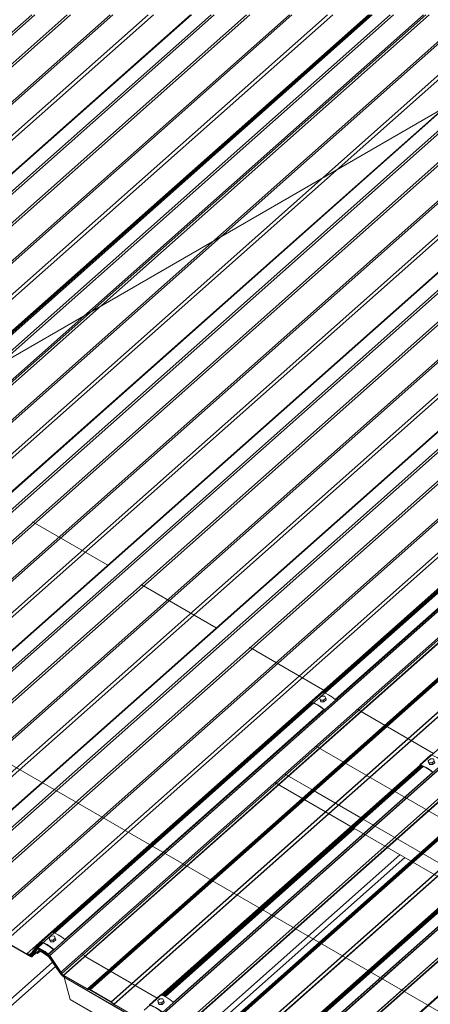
# Model space of a CAD drawing. Header units: millimetres. Extents: x 5480 to 10527, y -23380 to -18986.
# Tile 3 of 9: x 7208 to 7717, y -21672 to -20454. Entities that reach past the tile are written whole.
import ezdxf

# ---------------------------------------------------------------- set-up
doc = ezdxf.new("R2010")
doc.units = ezdxf.units.MM
doc.layers.add('G-ANNO-SYMB', color=111, linetype='Continuous', lineweight=9)
doc.layers.add('S-BEAM', color=12, linetype='Continuous', lineweight=18)

# ---------------------------------------------------------------- blocks, each defined once
blk = doc.blocks.new('Purlin - Purlin-5270086-3D TRANSLUCENT SHEETS')
at = {"layer": 'S-BEAM'}
for p, q in [((7317.4, -21128.8), (7224.3, -21075)), ((7451.7, -21206.3), (7358.7, -21152.6)), ((7586.1, -21283.9), (7493, -21230.2)), ((7586.2, -21284), (7586.1, -21283.9)), ((7586.5, -21284.2), (7586.3, -21284)), ((7587, -21284.4), (7586.6, -21284.2)), ((7587.9, -21284.9), (7587, -21284.4)), ((7627.4, -21307.7), (7625.7, -21306.8)), ((7720.4, -21361.5), (7627.4, -21307.7)), ((7575.1, -21352.4), (7669.3, -21406.8)), ((7536.2, -21386.8), (7572.1, -21407.5)), ((7524.2, -21397.5), (7618.4, -21451.9)), ((7572.1, -21407.5), (7630.5, -21441.2)), ((7669.3, -21406.8), (7669.5, -21406.9)), ((7669.5, -21406.9), (7669.8, -21407.1)), ((7669.9, -21407.1), (7670.2, -21407.3)), ((7670.2, -21407.3), (7671.4, -21408)), ((7671.5, -21408), (7671.7, -21408.1)), ((7671.8, -21408.2), (7672.8, -21408.8)), ((7672.8, -21408.8), (7803.7, -21484.4)), ((7630.5, -21441.2), (7630.7, -21441.3)), ((7630.7, -21441.3), (7631, -21441.5)), ((7631.1, -21441.5), (7631.4, -21441.7)), ((7631.4, -21441.7), (7632.6, -21442.4)), ((7632.7, -21442.5), (7632.9, -21442.6)), ((7633, -21442.7), (7633.9, -21443.2)), ((7634, -21443.2), (7636.7, -21444.8)), ((7636.7, -21444.8), (7764.9, -21518.8)), ((7618.4, -21451.9), (7618.6, -21452)), ((7618.6, -21452), (7618.9, -21452.2)), ((7619, -21452.2), (7619.3, -21452.4)), ((7619.3, -21452.4), (7620.5, -21453.1)), ((7620.6, -21453.2), (7620.8, -21453.3)), ((7621, -21453.4), (7621.9, -21453.9)), ((7621.9, -21453.9), (7752.8, -21529.5))]:
    blk.add_line(p, q, dxfattribs=at)
blk = doc.blocks.new('UB-Universal Beams - 310UB40_4-5270087-3D TRANSLUCENT SHEETS')
at = {"layer": 'S-BEAM'}
for p, q in [((7388.3, -21662.4), (7622.8, -21454.4)), ((7439.4, -21699.4), (7679, -21486.9)), ((7445.3, -21702.8), (7684.9, -21490.3)), ((7036.9, -21808), (7249.1, -21619.8)), ((7038.8, -21815), (7252.8, -21625.2))]:
    blk.add_line(p, q, dxfattribs=at)
blk = doc.blocks.new('3D_Metalcraft Translucent Fixing_T-Rib - 3D_Metalcraft Translucent Fixing_T-Rib-V1-3D TRANSLUCENT SHEETS')
at = {"layer": 'S-BEAM'}
for p, q in [((7248.4, -21582.6), (7234.8, -21594.7)), ((7247.6, -21587.3), (7244.8, -21589.7)), ((7244.8, -21589.7), (7245.9, -21592.3)), ((7245.4, -21591.8), (7244.8, -21589.7)), ((7246.5, -21594.4), (7245.4, -21591.8)), ((7245.9, -21592.3), (7249.7, -21592.5)), ((7246.5, -21594.4), (7245.9, -21592.3)), ((7251.4, -21587.5), (7247.6, -21587.3)), ((7249.7, -21592.5), (7252.5, -21590.1)), ((7249.7, -21592.5), (7250.3, -21594.6)), ((7253, -21592.2), (7250.3, -21594.6)), ((7250.8, -21604.4), (7264.5, -21592.2)), ((7252.5, -21590.1), (7251.4, -21587.5)), ((7253, -21592.2), (7252.5, -21590.1)), ((7235.3, -21595.5), (7238.8, -21596.8)), ((7238.9, -21596.8), (7242.6, -21598.7)), ((7242.6, -21598.7), (7246.4, -21601.1)), ((7250.3, -21594.6), (7246.5, -21594.4)), ((7246.5, -21601.2), (7250.5, -21604.3))]:
    blk.add_line(p, q, dxfattribs=at)
for points in [[(7248.4, -21582.6, 0), (7248.4, -21582.6, 0), (7248.5, -21582.6, 0), (7248.6, -21582.6, 0)], [(7248.6, -21582.6, 0), (7252.2, -21583.9, 0), (7256, -21585.9, 0)], [(7256, -21585.9, 0), (7260.1, -21588.5, 0), (7264.2, -21591.6, 0)], [(7264.2, -21591.6, 0), (7264.3, -21591.7, 0), (7264.4, -21591.8, 0), (7264.4, -21591.9, 0), (7264.5, -21592, 0), (7264.5, -21592.1, 0), (7264.5, -21592.2, 0), (7264.5, -21592.2, 0), (7264.5, -21592.2, 0)], [(7234.7, -21594.8, 0), (7234.7, -21594.9, 0), (7234.7, -21594.9, 0), (7234.8, -21595, 0), (7234.9, -21595.1, 0), (7234.9, -21595.2, 0), (7235, -21595.3, 0), (7235.1, -21595.4, 0), (7235.2, -21595.5, 0), (7235.3, -21595.5, 0)], [(7234.9, -21594.7, 0), (7234.8, -21594.7, 0), (7234.8, -21594.7, 0), (7234.8, -21594.7, 0)], [(7242.4, -21598, 0), (7238.5, -21596, 0), (7234.9, -21594.7, 0)], [(7250.5, -21603.7, 0), (7246.4, -21600.6, 0), (7242.4, -21598, 0)], [(7250.8, -21604.4, 0), (7250.8, -21604.4, 0), (7250.9, -21604.3, 0), (7250.8, -21604.2, 0), (7250.8, -21604.1, 0), (7250.8, -21604, 0), (7250.7, -21603.9, 0), (7250.6, -21603.8, 0), (7250.5, -21603.7, 0)], [(7250.5, -21604.3, 0), (7250.6, -21604.3, 0), (7250.6, -21604.4, 0), (7250.7, -21604.4, 0), (7250.8, -21604.4, 0)]]:
    blk.add_polyline3d(points, dxfattribs=at)
blk = doc.blocks.new('3D_Metalcraft Translucent Fixing_T-Rib - 3D_Metalcraft Translucent Fixing_T-Rib-V5-3D TRANSLUCENT SHEETS')
at = {"layer": 'S-BEAM'}
for p, q in [((7583.1, -21285.8), (7569.4, -21298)), ((7570, -21298.7), (7573.5, -21300)), ((7573.6, -21300.1), (7577.2, -21301.9)), ((7582.2, -21290.5), (7579.5, -21292.9)), ((7579.5, -21292.9), (7580.6, -21295.6)), ((7580.1, -21295), (7579.5, -21292.9)), ((7581.2, -21297.6), (7580.1, -21295)), ((7580.6, -21295.6), (7584.4, -21295.8)), ((7581.2, -21297.6), (7580.6, -21295.6)), ((7585, -21297.8), (7581.2, -21297.6)), ((7586.1, -21290.7), (7582.2, -21290.5)), ((7584.4, -21295.8), (7587.1, -21293.3)), ((7584.4, -21295.8), (7585, -21297.8)), ((7587.7, -21295.4), (7585, -21297.8)), ((7585.5, -21307.6), (7599.2, -21295.5)), ((7587.1, -21293.3), (7586.1, -21290.7)), ((7587.7, -21295.4), (7587.1, -21293.3)), ((7577.2, -21301.9), (7581, -21304.4)), ((7581, -21304.4), (7581.2, -21304.4)), ((7581.2, -21304.4), (7585.1, -21307.5))]:
    blk.add_line(p, q, dxfattribs=at)
for points in [[(7583.1, -21285.8, 0), (7583.1, -21285.8, 0), (7583.2, -21285.8, 0), (7583.2, -21285.8, 0)], [(7583.2, -21285.8, 0), (7586.8, -21287.1, 0), (7590.7, -21289.1, 0)], [(7590.7, -21289.1, 0), (7594.8, -21291.7, 0), (7598.8, -21294.8, 0)], [(7569.6, -21298, 0), (7569.5, -21297.9, 0), (7569.4, -21298, 0), (7569.4, -21298, 0)], [(7569.4, -21298, 0), (7569.4, -21298.1, 0), (7569.4, -21298.2, 0), (7569.5, -21298.3, 0), (7569.5, -21298.4, 0), (7569.6, -21298.5, 0), (7569.7, -21298.6, 0), (7569.8, -21298.6, 0), (7569.9, -21298.7, 0), (7570, -21298.7, 0)], [(7577.1, -21301.3, 0), (7573.2, -21299.3, 0), (7569.6, -21298, 0)], [(7585.2, -21307, 0), (7581.1, -21303.8, 0), (7577.1, -21301.3, 0)], [(7598.8, -21294.8, 0), (7598.9, -21294.9, 0), (7599, -21295, 0), (7599.1, -21295.1, 0), (7599.2, -21295.2, 0), (7599.2, -21295.3, 0), (7599.2, -21295.4, 0), (7599.2, -21295.5, 0), (7599.2, -21295.5, 0)], [(7585.1, -21307.5, 0), (7585.2, -21307.6, 0), (7585.3, -21307.6, 0), (7585.4, -21307.6, 0), (7585.5, -21307.6, 0)], [(7585.5, -21307.6, 0), (7585.5, -21307.6, 0), (7585.5, -21307.5, 0), (7585.5, -21307.5, 0), (7585.5, -21307.4, 0), (7585.4, -21307.3, 0), (7585.4, -21307.2, 0), (7585.3, -21307.1, 0), (7585.2, -21307, 0)]]:
    blk.add_polyline3d(points, dxfattribs=at)
blk = doc.blocks.new('3D_Metalcraft Translucent Fixing_T-Rib - 3D_Metalcraft Translucent Fixing_T-Rib-V8-3D TRANSLUCENT SHEETS')
at = {"layer": 'S-BEAM'}
for p, q in [((7382.8, -21660.2), (7369.1, -21672.3)), ((7381.9, -21664.9), (7379.2, -21667.3)), ((7385.7, -21665.1), (7381.9, -21664.9)), ((7386.8, -21667.7), (7385.7, -21665.1)), ((7369.6, -21673.1), (7373.1, -21674.4)), ((7373.2, -21674.4), (7376.9, -21676.3)), ((7376.9, -21676.3), (7380.7, -21678.7)), ((7379.2, -21667.3), (7380.3, -21669.9)), ((7379.7, -21669.3), (7379.2, -21667.3)), ((7380.8, -21672), (7379.7, -21669.3)), ((7380.3, -21669.9), (7384.1, -21670.1)), ((7380.8, -21672), (7380.3, -21669.9)), ((7384.6, -21672.2), (7380.8, -21672)), ((7380.8, -21678.8), (7384.8, -21681.8)), ((7384.1, -21670.1), (7386.8, -21667.7)), ((7384.1, -21670.1), (7384.6, -21672.2)), ((7387.4, -21669.7), (7384.6, -21672.2)), ((7385.2, -21681.9), (7398.8, -21669.8)), ((7387.4, -21669.7), (7386.8, -21667.7))]:
    blk.add_line(p, q, dxfattribs=at)
for points in [[(7382.8, -21660.2, 0), (7382.8, -21660.2, 0), (7382.8, -21660.2, 0), (7382.9, -21660.2, 0)], [(7382.9, -21660.2, 0), (7386.5, -21661.5, 0), (7390.4, -21663.5, 0)], [(7390.4, -21663.5, 0), (7394.4, -21666, 0), (7398.5, -21669.2, 0)], [(7369.2, -21672.3, 0), (7369.2, -21672.3, 0), (7369.1, -21672.3, 0), (7369.1, -21672.3, 0)], [(7369.1, -21672.4, 0), (7369.1, -21672.4, 0), (7369.1, -21672.5, 0), (7369.1, -21672.6, 0), (7369.2, -21672.7, 0), (7369.3, -21672.8, 0), (7369.4, -21672.9, 0), (7369.5, -21673, 0), (7369.6, -21673, 0), (7369.6, -21673.1, 0)], [(7376.7, -21675.6, 0), (7372.9, -21673.6, 0), (7369.2, -21672.3, 0)], [(7384.9, -21681.3, 0), (7380.8, -21678.2, 0), (7376.7, -21675.6, 0)], [(7398.5, -21669.2, 0), (7398.6, -21669.3, 0), (7398.7, -21669.4, 0), (7398.8, -21669.5, 0), (7398.8, -21669.6, 0), (7398.9, -21669.7, 0), (7398.9, -21669.7, 0), (7398.8, -21669.8, 0), (7398.8, -21669.8, 0)], [(7384.8, -21681.8, 0), (7384.9, -21681.9, 0), (7385, -21682, 0), (7385.1, -21682, 0), (7385.1, -21682, 0)], [(7385.2, -21681.9, 0), (7385.2, -21681.9, 0), (7385.2, -21681.9, 0), (7385.2, -21681.8, 0), (7385.2, -21681.7, 0), (7385.1, -21681.6, 0), (7385, -21681.5, 0), (7385, -21681.4, 0), (7384.9, -21681.3, 0)]]:
    blk.add_polyline3d(points, dxfattribs=at)
blk = doc.blocks.new('3D_Metalcraft Translucent Fixing_T-Rib - 3D_Metalcraft Translucent Fixing_T-Rib-V10-3D TRANSLUCENT SHEETS')
at = {"layer": 'S-BEAM'}
for p, q in [((7717.4, -21363.4), (7703.8, -21375.5)), ((7716.6, -21368.1), (7713.9, -21370.5)), ((7713.9, -21370.5), (7715, -21373.1)), ((7714.4, -21372.6), (7713.9, -21370.5)), ((7715.5, -21375.2), (7714.4, -21372.6)), ((7715, -21373.1), (7718.8, -21373.3)), ((7715.5, -21375.2), (7715, -21373.1)), ((7720.4, -21368.3), (7716.6, -21368.1)), ((7718.8, -21373.3), (7721.5, -21370.9)), ((7718.8, -21373.3), (7719.3, -21375.4)), ((7722, -21373), (7719.3, -21375.4)), ((7719.8, -21385.2), (7733.5, -21373)), ((7721.5, -21370.9), (7720.4, -21368.3)), ((7722, -21373), (7721.5, -21370.9)), ((7704.3, -21376.3), (7707.8, -21377.6)), ((7707.9, -21377.6), (7711.6, -21379.5)), ((7711.6, -21379.5), (7715.4, -21381.9)), ((7715.4, -21381.9), (7715.5, -21382)), ((7719.3, -21375.4), (7715.5, -21375.2)), ((7715.5, -21382), (7719.5, -21385.1))]:
    blk.add_line(p, q, dxfattribs=at)
for points in [[(7717.4, -21363.4, 0), (7717.5, -21363.4, 0), (7717.5, -21363.4, 0), (7717.6, -21363.4, 0)], [(7717.6, -21363.4, 0), (7721.2, -21364.7, 0), (7725.1, -21366.7, 0)], [(7725.1, -21366.7, 0), (7729.1, -21369.3, 0), (7733.2, -21372.4, 0)], [(7733.2, -21372.4, 0), (7733.3, -21372.5, 0), (7733.4, -21372.6, 0), (7733.4, -21372.7, 0), (7733.5, -21372.8, 0), (7733.5, -21372.9, 0), (7733.5, -21373, 0), (7733.5, -21373, 0), (7733.5, -21373, 0)], [(7703.9, -21375.5, 0), (7703.9, -21375.5, 0), (7703.8, -21375.5, 0), (7703.8, -21375.5, 0)], [(7703.8, -21375.6, 0), (7703.8, -21375.6, 0), (7703.8, -21375.7, 0), (7703.8, -21375.8, 0), (7703.9, -21375.9, 0), (7704, -21376, 0), (7704, -21376.1, 0), (7704.1, -21376.2, 0), (7704.2, -21376.3, 0), (7704.3, -21376.3, 0)], [(7711.4, -21378.8, 0), (7707.5, -21376.8, 0), (7703.9, -21375.5, 0)], [(7719.5, -21384.5, 0), (7715.4, -21381.4, 0), (7711.4, -21378.8, 0)], [(7719.8, -21385.2, 0), (7719.9, -21385.2, 0), (7719.9, -21385.1, 0), (7719.9, -21385, 0), (7719.8, -21384.9, 0), (7719.8, -21384.8, 0), (7719.7, -21384.7, 0), (7719.6, -21384.6, 0), (7719.5, -21384.5, 0)], [(7719.5, -21385.1, 0), (7719.6, -21385.1, 0), (7719.7, -21385.2, 0), (7719.8, -21385.2, 0), (7719.8, -21385.2, 0)]]:
    blk.add_polyline3d(points, dxfattribs=at)

msp = doc.modelspace()

# ---------------------------------------------------------------- linework, layer by layer
at = {"layer": 'G-ANNO-SYMB'}
for p, q in [((8106.5, -21899.9), (5480.3, -20383.7)), ((5480.3, -21863.9), (7900.9, -20466.4))]:
    msp.add_line(p, q, dxfattribs=at)
at = {"layer": 'S-BEAM'}
for p, q in [((7640, -20447.7), (6882.2, -21119.7)), ((7641.7, -20447.7), (6882.2, -21121.2)), ((7863.6, -20447.7), (6882.2, -21317.9)), ((6882.2, -21122.1), (7642.7, -20447.7)), ((6882.2, -21143.6), (7667, -20447.7)), ((6882.2, -21147.1), (7671, -20447.7)), ((6882.2, -21182.6), (7711, -20447.7)), ((6882.2, -21186.3), (7715.1, -20447.7)), ((6882.2, -21229.7), (7764.1, -20447.7)), ((6882.2, -21232.5), (7767.2, -20447.7)), ((6882.2, -21271.5), (7811.2, -20447.7)), ((6882.2, -21277.2), (7817.7, -20447.7)), ((6882.2, -21318.8), (7864.5, -20447.7)), ((6882.2, -21340.3), (7888.8, -20447.7)), ((6882.2, -21343.8), (7892.8, -20447.7)), ((6882.2, -21379.3), (7932.9, -20447.7)), ((6882.2, -21383), (7936.9, -20447.7)), ((7419.9, -20447.7), (6882.2, -20924.5)), ((7644.8, -20447.7), (6882.2, -21123.9)), ((6882.2, -21180), (7708, -20447.7)), ((6882.2, -20750.2), (7223.4, -20447.7)), ((6882.2, -20753.7), (7227.3, -20447.7)), ((6882.2, -20789.2), (7267.4, -20447.7)), ((6882.2, -20792.8), (7271.4, -20447.7)), ((6882.2, -20836.3), (7320.4, -20447.7)), ((6882.2, -20839.1), (7323.6, -20447.7)), ((6882.2, -20878.1), (7367.6, -20447.7)), ((6882.2, -20883.8), (7374, -20447.7)), ((6882.2, -20925.4), (7420.9, -20447.7)), ((6882.2, -20946.9), (7445.2, -20447.7)), ((6882.2, -20950.4), (7449.1, -20447.7)), ((6882.2, -20985.9), (7489.2, -20447.7)), ((6882.2, -20989.5), (7493.3, -20447.7)), ((6882.2, -21033), (7542.2, -20447.7)), ((6882.2, -21035.8), (7545.4, -20447.7)), ((6882.2, -21074.8), (7589.4, -20447.7)), ((6882.2, -21080.5), (7595.9, -20447.7)), ((6889.2, -21420.1), (7985.9, -20447.7)), ((6891.8, -21420.6), (7989, -20447.7)), ((6918.5, -21436), (8033.1, -20447.7)), ((6921.7, -21438.9), (8039.5, -20447.7)), ((8085.4, -20447.7), (6959.4, -21446.2)), ((6960.5, -21446.1), (8086.4, -20447.7)), ((6975.2, -21454.6), (8110.7, -20447.7)), ((6977, -21456.5), (8114.6, -20447.7)), ((6992.1, -21478.6), (8154.7, -20447.7)), ((6993.9, -21480.6), (8158.7, -20447.7)), ((7023.6, -21497.7), (8207.7, -20447.7)), ((7026.2, -21498.2), (8210.9, -20447.7)), ((7052.8, -21513.6), (8254.9, -20447.7)), ((7056.1, -21516.5), (8261.3, -20447.7)), ((8307.2, -20447.7), (7093.7, -21523.8)), ((7094.8, -21523.6), (8308.2, -20447.7)), ((7109.5, -21532.1), (8332.5, -20447.7)), ((7111.3, -21534.1), (8336.4, -20447.7)), ((7126.4, -21556.2), (8366.1, -20456.9)), ((7128.3, -21558.1), (8367.6, -20459.2)), ((7157.9, -21575.3), (8397.3, -20476.3)), ((7160.5, -21575.8), (8400.2, -20476.5)), ((7187.2, -21591.2), (8426.9, -20491.9)), ((7190.4, -21594), (8429.8, -20495)), ((8457.6, -20509.5), (7217.9, -21608.8)), ((8472, -20498.3), (7228.1, -21601.3)), ((8473.1, -20499.9), (7229.4, -21602.8)), ((7244.2, -21610.4), (8487.6, -20507.8)), ((7245.2, -21611.7), (8489, -20508.7)), ((7245.7, -21611.6), (8489.5, -20508.6)), ((7258.9, -21632.7), (8498.5, -20533.5)), ((7260.7, -21633.7), (8499.9, -20534.9)), ((7260.8, -21633.8), (8500.4, -20534.5)), ((7262.6, -21635.7), (8502, -20536.7)), ((7262.7, -21636.4), (8501.9, -20537.5)), ((7292.3, -21652.8), (8531.6, -20553.8)), ((7292.6, -21653.6), (8531.8, -20554.8)), ((7294.9, -21653.3), (8534.5, -20554.1)), ((7295.6, -21653.8), (8534.7, -20555)), ((7321.5, -21668.7), (8561.2, -20569.5)), ((7321.6, -21669.3), (8561.1, -20570.2)), ((7324.8, -21671.6), (8564.1, -20572.6)), ((7325.2, -21671.8), (8564, -20573.4)), ((8606.3, -20575.8), (7362.4, -21678.9)), ((7379.5, -21689.2), (8623.3, -20586.3)), ((7380, -21689.2), (8623.9, -20586.2)), ((7395.1, -21711.3), (8634.8, -20612.1)), ((7395.1, -21711.3), (8634.3, -20612.4)), ((7397, -21713.3), (8636.3, -20614.3)), ((7397.1, -21713.9), (8636.3, -20615.1)), ((7426.6, -21730.4), (8666, -20631.4)), ((7429.2, -21730.9), (8668.9, -20631.6)), ((7427, -21731.2), (8666.1, -20632.3)), ((7430, -21731.3), (8669, -20632.6)), ((7455.9, -21746.3), (8695.6, -20647)), ((7455.9, -21746.9), (8695.4, -20647.8)), ((7459.1, -21749.2), (8698.5, -20650.2)), ((7459.5, -21749.4), (8698.3, -20650.9)), ((8740.7, -20653.4), (7496.8, -21756.5)), ((7513.9, -21766.8), (8757.7, -20663.9)), ((7514.4, -21766.8), (8758.2, -20663.7)), ((7529.4, -21788.8), (8768.6, -20690)), ((7529.5, -21788.9), (8769.1, -20689.6)), ((7531.3, -21790.9), (8770.7, -20691.9)), ((7531.4, -21791.5), (8770.6, -20692.7)), ((7561, -21808), (8800.3, -20709)), ((7561.3, -21808.7), (8800.5, -20709.9)), ((7583.7, -21286), (7904.4, -21001.6)), ((7584.4, -21286.2), (7904.9, -21002)), ((7584.8, -21286.4), (7905.2, -21002.2)), ((7585.3, -21286.6), (7905.8, -21002.4)), ((7585.6, -21286.7), (7906.1, -21002.5)), ((7586.2, -21286.9), (7906.7, -21002.7)), ((7598.9, -21294.9), (7919.6, -21010.5)), ((7599.1, -21295.2), (7920.1, -21010.5)), ((7249.7, -21583), (7570.2, -21298.8)), ((7250.1, -21583.2), (7570.5, -21299)), ((7250.6, -21583.3), (7571.1, -21299.1)), ((7250.9, -21583.5), (7571.4, -21299.3)), ((7251.5, -21583.7), (7572, -21299.5)), ((7410.4, -21439.6), (7569.8, -21298.3)), ((7264.3, -21591.6), (7584.9, -21307.3)), ((7264.4, -21592), (7585.4, -21307.3)), ((7383.4, -21660.3), (7704.1, -21375.9)), ((7384, -21660.6), (7704.5, -21376.4)), ((7384.4, -21660.7), (7704.9, -21376.5)), ((7384.9, -21660.9), (7705.4, -21376.7)), ((7385.5, -21661.1), (7706, -21376.9)), ((7386.3, -21661.4), (7706.8, -21377.2)), ((7386.3, -21661.4), (7706.8, -21377.2)), ((7387.3, -21661.9), (7707.9, -21377.6)), ((7387.3, -21661.9), (7707.9, -21377.6)), ((7398.6, -21669.2), (7719.3, -21384.9)), ((7398.8, -21669.5), (7719.8, -21384.9)), ((7249, -21582.8), (7410.4, -21439.7)), ((7410.4, -21439.7), (7410.4, -21439.6)), ((7517.7, -21737.9), (7838.5, -21453.5)), ((7518.4, -21738.1), (7838.9, -21453.9)), ((7518.8, -21738.3), (7839.3, -21454.1)), ((7519.3, -21738.5), (7839.8, -21454.3)), ((7519.9, -21738.7), (7840.4, -21454.5)), ((7520.6, -21739), (7841.1, -21454.8)), ((7520.7, -21739), (7841.2, -21454.8)), ((7521.7, -21739.5), (7842.3, -21455.2)), ((7521.7, -21739.5), (7842.3, -21455.2)), ((7533, -21746.8), (7853.6, -21462.4)), ((7533.1, -21747.1), (7854.1, -21462.4)), ((7221.8, -21612.1), (7190.4, -21594)), ((7190.5, -21594.6), (7222, -21612.8)), ((7228, -21601.4), (7221.9, -21610.2)), ((7221.9, -21610.2), (7228, -21604.8)), ((7222.1, -21610), (7228.1, -21604.6)), ((7222.6, -21611), (7228.7, -21602.1)), ((7229.4, -21602.9), (7223, -21612)), ((7223.6, -21612.9), (7232, -21605.4)), ((7223.7, -21607.6), (7229.9, -21602.1)), ((7223.7, -21612.8), (7230, -21603.7)), ((7223.7, -21612.8), (7233, -21604.5)), ((7228, -21601.4), (7235.1, -21595.1)), ((7228.7, -21602.1), (7229.1, -21601.8)), ((7229.2, -21601.2), (7235.5, -21595.6)), ((7229.2, -21601.7), (7235.9, -21595.7)), ((7229.6, -21602), (7236.4, -21595.9)), ((7230, -21602), (7236.7, -21596)), ((7230, -21602.8), (7230.5, -21602.3)), ((7232, -21605.5), (7230.1, -21608.3)), ((7230.5, -21602.3), (7237.3, -21596.2)), ((7232, -21605.5), (7233.1, -21604.5)), ((7243.9, -21609.7), (7250.2, -21604.1)), ((7244.2, -21609.9), (7250.8, -21604.1)), ((7217.9, -21608.8), (7217.9, -21608.9)), ((7220.6, -21610.3), (7218.1, -21608.9)), ((7218.3, -21609.6), (7220.9, -21611)), ((7220.6, -21610.3), (7223.7, -21607.6)), ((7220.9, -21611), (7221.3, -21610.7)), ((7221.4, -21610.6), (7221.6, -21610.4)), ((7221.6, -21610.4), (7222, -21610.1)), ((7221.8, -21610.3), (7221.6, -21610.4)), ((7221.8, -21612.1), (7224.8, -21609.4)), ((7221.9, -21610.2), (7221.8, -21610.3)), ((7222.5, -21611.1), (7225.7, -21608.2)), ((7222.6, -21611), (7225.6, -21608.2)), ((7223, -21612), (7222.9, -21612.1)), ((7230.7, -21609), (7232.6, -21606.3)), ((7230.7, -21609), (7233.4, -21606.6)), ((7243.8, -21610.2), (7244, -21610)), ((7243.8, -21610.7), (7244.1, -21610.5)), ((7244.4, -21612), (7244.8, -21612.6)), ((7258.8, -21632.3), (7244.7, -21611.7)), ((7244.7, -21613.3), (7258.1, -21632.9)), ((7245, -21613), (7245.1, -21612.9)), ((7258.6, -21632.9), (7245, -21613)), ((7245.2, -21611.7), (7260.4, -21634)), ((7260.8, -21633.8), (7245.7, -21611.6)), ((7287.2, -21610.3), (7287.7, -21610.8)), ((7287.7, -21610.8), (7288.1, -21611.3)), ((7291.4, -21613.9), (7378.4, -21664.1)), ((7260.4, -21634), (7260.7, -21633.7)), ((7292.3, -21652.8), (7262.6, -21635.7)), ((7262.7, -21636.4), (7292.6, -21653.6)), ((7270.9, -21665.7), (7263.6, -21638.4)), ((7759.5, -21924.7), (7263.6, -21638.4)), ((7759.3, -21924.1), (7264.1, -21638.1)), ((7264.3, -21638.8), (7759.5, -21924.7)), ((7294.9, -21653.3), (7292.3, -21652.8)), ((7292.6, -21653.6), (7295.2, -21654.1)), ((7321.5, -21668.7), (7294.9, -21653.3)), ((7295.2, -21654.1), (7295.6, -21653.8)), ((7295.2, -21654.1), (7321.6, -21669.3)), ((7766.8, -21952), (7270.9, -21665.7)), ((7324.8, -21671.6), (7321.5, -21668.7)), ((7321.6, -21669.3), (7324.8, -21672.2)), ((7354.4, -21688.7), (7324.8, -21671.6))]:
    msp.add_line(p, q, dxfattribs=at)
for points in [[(7229.2, -21601.2, 0), (7228.7, -21601.1, 0), (7228.3, -21601.2, 0), (7228, -21601.4, 0)], [(7228.7, -21602.1, 0), (7228.9, -21602, 0), (7229.2, -21601.9, 0), (7229.6, -21602, 0)], [(7236.2, -21604.3, 0), (7232.6, -21602.4, 0), (7229.2, -21601.2, 0)], [(7230, -21602.8, 0), (7229.7, -21602.7, 0), (7229.5, -21602.7, 0), (7229.4, -21602.9, 0)], [(7229.6, -21602, 0), (7232.9, -21603.2, 0), (7236.4, -21605, 0)], [(7236.6, -21605.7, 0), (7233.2, -21603.9, 0), (7230, -21602.8, 0)], [(7230, -21603.7, 0), (7230.1, -21603.6, 0), (7230.3, -21603.5, 0), (7230.6, -21603.6, 0)], [(7230.6, -21603.6, 0), (7233.6, -21604.7, 0), (7236.8, -21606.4, 0)], [(7238.2, -21608.2, 0), (7235, -21606.6, 0), (7232, -21605.5, 0)], [(7243.9, -21609.7, 0), (7240, -21606.7, 0), (7236.2, -21604.3, 0)], [(7236.4, -21605, 0), (7240.1, -21607.4, 0), (7243.8, -21610.2, 0)], [(7243.8, -21610.7, 0), (7240.2, -21608, 0), (7236.6, -21605.7, 0)], [(7218.1, -21608.9, 0), (7218, -21608.8, 0), (7218, -21608.8, 0), (7217.9, -21608.8, 0), (7217.9, -21608.8, 0)], [(7217.9, -21608.9, 0), (7217.9, -21608.9, 0), (7217.9, -21609, 0), (7217.9, -21609.1, 0), (7218, -21609.2, 0), (7218, -21609.3, 0), (7218.1, -21609.4, 0), (7218.2, -21609.5, 0), (7218.3, -21609.6, 0)], [(7221.6, -21610.4, 0), (7221.2, -21610.5, 0), (7220.6, -21610.3, 0)], [(7220.9, -21611, 0), (7221.6, -21611.2, 0), (7222.2, -21611.2, 0), (7222.6, -21611, 0)], [(7222.7, -21612.2, 0), (7222.3, -21612.3, 0), (7221.8, -21612.1, 0)], [(7222, -21612.8, 0), (7222.7, -21613.1, 0), (7223.3, -21613, 0), (7223.7, -21612.8, 0)], [(7230.1, -21608.3, 0), (7230, -21608.3, 0), (7230, -21608.4, 0), (7230.1, -21608.5, 0), (7230.1, -21608.6, 0), (7230.2, -21608.7, 0), (7230.3, -21608.8, 0), (7230.4, -21608.9, 0), (7230.5, -21609, 0), (7230.6, -21609, 0), (7230.6, -21609, 0), (7230.7, -21609, 0), (7230.7, -21609, 0)], [(7232.6, -21606.3, 0), (7235.4, -21607.4, 0), (7238.4, -21608.9, 0)], [(7236.8, -21606.4, 0), (7240.1, -21608.5, 0), (7243.4, -21611, 0)], [(7245, -21613, 0), (7241.6, -21610.4, 0), (7238.2, -21608.2, 0)], [(7238.4, -21608.9, 0), (7241.5, -21610.9, 0), (7244.7, -21613.3, 0)], [(7243.4, -21611, 0), (7243.8, -21611.3, 0), (7244.1, -21611.6, 0), (7244.4, -21612, 0)], [(7243.8, -21610.2, 0), (7244.3, -21610.7, 0), (7244.8, -21611.1, 0), (7245.2, -21611.7, 0)], [(7244.7, -21611.7, 0), (7244.4, -21611.4, 0), (7244.1, -21611, 0), (7243.8, -21610.7, 0)], [(7245.7, -21611.6, 0), (7245.1, -21610.9, 0), (7244.5, -21610.3, 0), (7243.9, -21609.7, 0)], [(7286, -21608.7, 0), (7287.1, -21610.2, 0), (7287.2, -21610.3, 0)], [(7288.2, -21611.3, 0), (7288.5, -21611.6, 0), (7288.6, -21611.8, 0)], [(7288.7, -21611.8, 0), (7289.9, -21612.9, 0), (7291.4, -21613.9, 0)], [(7258.1, -21632.9, 0), (7259.4, -21634.7, 0), (7261, -21636.3, 0), (7262.6, -21637.7, 0), (7264.3, -21638.8, 0)], [(7264.1, -21638.1, 0), (7262.6, -21637.2, 0), (7261.2, -21635.9, 0), (7259.8, -21634.4, 0), (7258.6, -21632.9, 0)], [(7258.7, -21632.7, 0), (7258.7, -21632.8, 0), (7258.8, -21632.8, 0)], [(7258.9, -21632.7, 0), (7258.9, -21632.7, 0), (7258.9, -21632.6, 0), (7258.9, -21632.5, 0), (7258.9, -21632.5, 0), (7258.8, -21632.3, 0)], [(7260.4, -21634, 0), (7261.1, -21634.9, 0), (7261.9, -21635.7, 0), (7262.7, -21636.4, 0)], [(7262.6, -21635.7, 0), (7262.1, -21635.3, 0), (7261.6, -21634.8, 0), (7261.2, -21634.3, 0), (7260.8, -21633.8, 0)]]:
    msp.add_polyline3d(points, dxfattribs=at)

# ---------------------------------------------------------------- block references
for name in ['UB-Universal Beams - 310UB40_4-5270087-3D TRANSLUCENT SHEETS', 'Purlin - Purlin-5270086-3D TRANSLUCENT SHEETS', '3D_Metalcraft Translucent Fixing_T-Rib - 3D_Metalcraft Translucent Fixing_T-Rib-V5-3D TRANSLUCENT SHEETS', '3D_Metalcraft Translucent Fixing_T-Rib - 3D_Metalcraft Translucent Fixing_T-Rib-V10-3D TRANSLUCENT SHEETS', '3D_Metalcraft Translucent Fixing_T-Rib - 3D_Metalcraft Translucent Fixing_T-Rib-V1-3D TRANSLUCENT SHEETS', '3D_Metalcraft Translucent Fixing_T-Rib - 3D_Metalcraft Translucent Fixing_T-Rib-V8-3D TRANSLUCENT SHEETS']:
    msp.add_blockref(name, (0, 0), dxfattribs=at)

doc.saveas('drawing.dxf')
